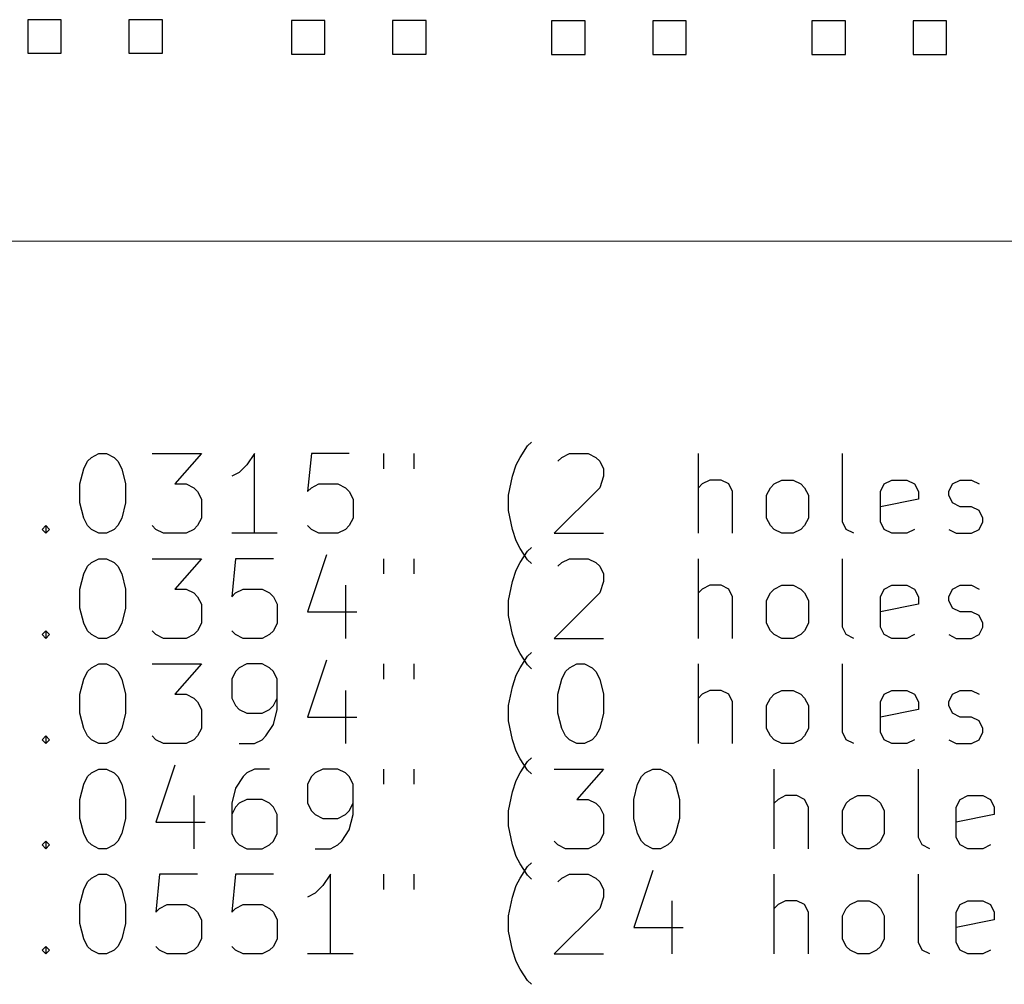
# Model space of a CAD drawing. Extents: x -1 to 95, y -114 to 0.
# Tile 2 of 5: x 23 to 48, y -114 to -89. Entities that reach past the tile are written whole.
import ezdxf

# ---------------------------------------------------------------- set-up
doc = ezdxf.new("R2010")
doc.units = 0
doc.layers.add('BLACK', color=7, linetype='CONTINUOUS')

msp = doc.modelspace()

# ---------------------------------------------------------------- linework, layer by layer
at = {"layer": 'BLACK', "linetype": 'CONTINUOUS'}
for p, q in [((23.8907, -89.2993), (23.0493, -89.2993)), ((23.0493, -89.2993), (23.0493, -90.1407)), ((23.8907, -90.1407), (23.8907, -89.2993)), ((26.4307, -89.2993), (25.5893, -89.2993)), ((25.5893, -89.2993), (25.5893, -90.1407)), ((26.4307, -90.1407), (26.4307, -89.2993)), ((30.5107, -89.3193), (29.6693, -89.3193)), ((29.6693, -89.3193), (29.6693, -90.1607)), ((30.5107, -90.1607), (30.5107, -89.3193)), ((33.0507, -89.3193), (32.2093, -89.3193)), ((32.2093, -89.3193), (32.2093, -90.1607)), ((33.0507, -90.1607), (33.0507, -89.3193)), ((37.0411, -89.3301), (36.1997, -89.3301)), ((36.1997, -89.3301), (36.1997, -90.1715)), ((37.0411, -90.1715), (37.0411, -89.3301)), ((39.5811, -89.3301), (38.7397, -89.3301)), ((38.7397, -89.3301), (38.7397, -90.1715)), ((39.5811, -90.1715), (39.5811, -89.3301)), ((43.575, -89.3301), (42.7336, -89.3301)), ((42.7336, -89.3301), (42.7336, -90.1715)), ((43.575, -90.1715), (43.575, -89.3301)), ((46.115, -89.3301), (45.2736, -89.3301)), ((45.2736, -89.3301), (45.2736, -90.1715)), ((46.115, -90.1715), (46.115, -89.3301)), ((23.0493, -90.1407), (23.8907, -90.1407)), ((25.5893, -90.1407), (26.4307, -90.1407)), ((29.6693, -90.1607), (30.5107, -90.1607)), ((32.2093, -90.1607), (33.0507, -90.1607)), ((36.1997, -90.1715), (37.0411, -90.1715)), ((38.7397, -90.1715), (39.5811, -90.1715)), ((42.7336, -90.1715), (43.575, -90.1715)), ((45.2736, -90.1715), (46.115, -90.1715)), ((0.07, -94.85), (94.73, -94.86)), ((35.4083, -100.285), (35.5988, -99.9993)), ((35.5988, -99.9993), (35.694, -99.904)), ((24.5512, -100.38), (24.6464, -100.285)), ((24.6464, -100.285), (24.8369, -100.19)), ((24.8369, -100.19), (25.0274, -100.19)), ((25.0274, -100.19), (25.2179, -100.285)), ((25.2179, -100.285), (25.3131, -100.38)), ((26.1702, -100.19), (27.4083, -100.19)), ((27.4083, -100.19), (26.7417, -100.952)), ((28.7417, -100.19), (28.5512, -100.475)), ((28.7417, -102.19), (28.7417, -100.19)), ((30.1702, -100.19), (30.075, -101.142)), ((31.1226, -100.19), (30.1702, -100.19)), ((31.9798, -100.19), (31.9798, -100.571)), ((32.7417, -100.19), (32.7417, -100.571)), ((35.3131, -100.475), (35.4083, -100.285)), ((36.3607, -100.38), (36.456, -100.285)), ((36.456, -100.285), (36.6464, -100.19)), ((36.6464, -100.19), (37.1226, -100.19)), ((37.1226, -100.19), (37.3131, -100.285)), ((37.3131, -100.285), (37.4083, -100.38)), ((39.8845, -102.19), (39.8845, -100.19)), ((43.5036, -101.904), (43.5036, -100.19)), ((24.3607, -100.952), (24.456, -100.571)), ((24.456, -100.571), (24.5512, -100.38)), ((25.3131, -100.38), (25.4083, -100.571)), ((25.4083, -100.571), (25.5036, -100.952)), ((28.5512, -100.475), (28.3607, -100.666)), ((35.2179, -100.761), (35.3131, -100.475)), ((37.4083, -100.38), (37.5036, -100.571)), ((37.5036, -100.571), (37.5036, -100.761)), ((28.3607, -100.666), (28.1702, -100.761)), ((35.1226, -101.237), (35.2179, -100.761)), ((37.5036, -100.761), (37.4083, -101.047)), ((24.3607, -101.428), (24.3607, -100.952)), ((25.5036, -100.952), (25.5036, -101.428)), ((26.7417, -100.952), (27.0274, -100.952)), ((27.0274, -100.952), (27.2179, -101.047)), ((27.2179, -101.047), (27.3131, -101.142)), ((30.075, -101.142), (30.1702, -101.047)), ((30.1702, -101.047), (30.3607, -100.952)), ((30.3607, -100.952), (30.8369, -100.952)), ((30.8369, -100.952), (31.0274, -101.047)), ((31.0274, -101.047), (31.1226, -101.142)), ((37.4083, -101.047), (36.2655, -102.19)), ((39.9798, -100.952), (39.8845, -101.047)), ((40.1702, -100.856), (39.9798, -100.952)), ((40.456, -100.856), (40.1702, -100.856)), ((40.6464, -100.952), (40.456, -100.856)), ((40.7417, -101.142), (40.6464, -100.952)), ((41.5988, -101.237), (41.694, -101.047)), ((41.694, -101.047), (41.7893, -100.952)), ((41.7893, -100.952), (41.9798, -100.856)), ((41.9798, -100.856), (42.2655, -100.856)), ((42.2655, -100.856), (42.456, -100.952)), ((42.456, -100.952), (42.5512, -101.047)), ((42.5512, -101.047), (42.6464, -101.237)), ((44.456, -101.142), (44.5512, -100.952)), ((44.5512, -100.952), (44.7417, -100.856)), ((44.7417, -100.856), (45.1226, -100.856)), ((45.1226, -100.856), (45.3131, -100.952)), ((45.3131, -100.952), (45.4083, -101.142)), ((46.1702, -101.142), (46.2655, -100.952)), ((46.2655, -100.952), (46.456, -100.856)), ((46.456, -100.856), (46.7417, -100.856)), ((46.7417, -100.856), (46.9321, -100.952)), ((27.3131, -101.142), (27.4083, -101.333)), ((27.4083, -101.333), (27.4083, -101.809)), ((31.1226, -101.142), (31.2179, -101.333)), ((31.2179, -101.333), (31.2179, -101.809)), ((35.1226, -101.618), (35.1226, -101.237)), ((40.7417, -102.19), (40.7417, -101.142)), ((41.5988, -101.809), (41.5988, -101.237)), ((42.6464, -101.237), (42.6464, -101.809)), ((44.456, -101.904), (44.456, -101.142)), ((45.4083, -101.333), (44.456, -101.523)), ((45.4083, -101.142), (45.4083, -101.333)), ((46.1702, -101.237), (46.1702, -101.142)), ((46.2655, -101.428), (46.1702, -101.237)), ((24.456, -101.809), (24.3607, -101.428)), ((25.5036, -101.428), (25.4083, -101.809)), ((46.456, -101.523), (46.2655, -101.428)), ((46.7417, -101.523), (46.456, -101.523)), ((46.9321, -101.618), (46.7417, -101.523)), ((24.5512, -101.999), (24.456, -101.809)), ((25.4083, -101.809), (25.3131, -101.999)), ((27.4083, -101.809), (27.3131, -101.999)), ((31.2179, -101.809), (31.1226, -101.999)), ((35.2179, -102.095), (35.1226, -101.618)), ((41.694, -101.999), (41.5988, -101.809)), ((42.6464, -101.809), (42.5512, -101.999)), ((47.0274, -101.809), (46.9321, -101.618)), ((47.0274, -101.904), (47.0274, -101.809)), ((23.4083, -102.095), (23.5036, -101.999)), ((23.5036, -101.999), (23.5988, -102.095)), ((23.5036, -101.999), (23.5036, -102.19)), ((24.6464, -102.095), (24.5512, -101.999)), ((25.3131, -101.999), (25.2179, -102.095)), ((26.2655, -102.095), (26.1702, -101.999)), ((27.3131, -101.999), (27.2179, -102.095)), ((30.1702, -102.095), (30.075, -101.999)), ((31.1226, -101.999), (31.0274, -102.095)), ((41.7893, -102.095), (41.694, -101.999)), ((42.5512, -101.999), (42.456, -102.095)), ((43.5988, -102.095), (43.5036, -101.904)), ((44.5512, -102.095), (44.456, -101.904)), ((46.9321, -102.095), (47.0274, -101.904)), ((23.5036, -102.19), (23.4083, -102.095)), ((23.5988, -102.095), (23.5036, -102.19)), ((24.8369, -102.19), (24.6464, -102.095)), ((25.0274, -102.19), (24.8369, -102.19)), ((25.2179, -102.095), (25.0274, -102.19)), ((26.456, -102.19), (26.2655, -102.095)), ((27.0274, -102.19), (26.456, -102.19)), ((27.2179, -102.095), (27.0274, -102.19)), ((29.3131, -102.19), (28.1702, -102.19)), ((30.3607, -102.19), (30.1702, -102.095)), ((30.8369, -102.19), (30.3607, -102.19)), ((31.0274, -102.095), (30.8369, -102.19)), ((35.3131, -102.38), (35.2179, -102.095)), ((36.2655, -102.19), (37.5036, -102.19)), ((41.9798, -102.19), (41.7893, -102.095)), ((42.2655, -102.19), (41.9798, -102.19)), ((42.456, -102.095), (42.2655, -102.19)), ((43.7893, -102.19), (43.5988, -102.095)), ((44.7417, -102.19), (44.5512, -102.095)), ((45.1226, -102.19), (44.7417, -102.19)), ((45.3131, -102.095), (45.1226, -102.19)), ((46.1702, -102.095), (46.3607, -102.19)), ((46.3607, -102.19), (46.7417, -102.19)), ((46.7417, -102.19), (46.9321, -102.095)), ((35.4083, -102.571), (35.3131, -102.38)), ((35.5988, -102.856), (35.4083, -102.571)), ((35.5988, -102.639), (35.694, -102.544)), ((30.5512, -102.735), (30.075, -104.163)), ((35.4083, -102.925), (35.5988, -102.639)), ((24.456, -103.211), (24.5512, -103.02)), ((24.5512, -103.02), (24.6464, -102.925)), ((24.6464, -102.925), (24.8369, -102.83)), ((24.8369, -102.83), (25.0274, -102.83)), ((25.0274, -102.83), (25.2179, -102.925)), ((25.2179, -102.925), (25.3131, -103.02)), ((25.3131, -103.02), (25.4083, -103.211)), ((26.1702, -102.83), (27.4083, -102.83)), ((27.4083, -102.83), (26.7417, -103.592)), ((28.2655, -102.83), (28.1702, -103.782)), ((29.2179, -102.83), (28.2655, -102.83)), ((31.9798, -102.83), (31.9798, -103.211)), ((32.7417, -102.83), (32.7417, -103.211)), ((35.3131, -103.115), (35.4083, -102.925)), ((35.694, -102.952), (35.5988, -102.856)), ((36.3607, -103.02), (36.456, -102.925)), ((36.456, -102.925), (36.6464, -102.83)), ((36.6464, -102.83), (37.1226, -102.83)), ((37.1226, -102.83), (37.3131, -102.925)), ((37.3131, -102.925), (37.4083, -103.02)), ((37.4083, -103.02), (37.5036, -103.211)), ((39.8845, -104.83), (39.8845, -102.83)), ((43.5036, -104.544), (43.5036, -102.83)), ((24.3607, -103.592), (24.456, -103.211)), ((25.4083, -103.211), (25.5036, -103.592)), ((35.2179, -103.401), (35.3131, -103.115)), ((37.5036, -103.211), (37.5036, -103.401)), ((31.0274, -103.496), (31.0274, -104.83)), ((35.1226, -103.877), (35.2179, -103.401)), ((37.5036, -103.401), (37.4083, -103.687)), ((40.1702, -103.496), (39.9798, -103.592)), ((40.456, -103.496), (40.1702, -103.496)), ((40.6464, -103.592), (40.456, -103.496)), ((41.7893, -103.592), (41.9798, -103.496)), ((41.9798, -103.496), (42.2655, -103.496)), ((42.2655, -103.496), (42.456, -103.592)), ((44.5512, -103.592), (44.7417, -103.496)), ((44.7417, -103.496), (45.1226, -103.496)), ((45.1226, -103.496), (45.3131, -103.592)), ((46.2655, -103.592), (46.456, -103.496)), ((46.456, -103.496), (46.7417, -103.496)), ((46.7417, -103.496), (46.9321, -103.592)), ((24.3607, -104.068), (24.3607, -103.592)), ((25.5036, -103.592), (25.5036, -104.068)), ((26.7417, -103.592), (27.0274, -103.592)), ((27.0274, -103.592), (27.2179, -103.687)), ((27.2179, -103.687), (27.3131, -103.782)), ((27.3131, -103.782), (27.4083, -103.973)), ((28.1702, -103.782), (28.2655, -103.687)), ((28.2655, -103.687), (28.456, -103.592)), ((28.456, -103.592), (28.9321, -103.592)), ((28.9321, -103.592), (29.1226, -103.687)), ((29.1226, -103.687), (29.2179, -103.782)), ((29.2179, -103.782), (29.3131, -103.973)), ((37.4083, -103.687), (36.2655, -104.83)), ((39.9798, -103.592), (39.8845, -103.687)), ((40.7417, -103.782), (40.6464, -103.592)), ((40.7417, -104.83), (40.7417, -103.782)), ((41.5988, -103.877), (41.694, -103.687)), ((41.694, -103.687), (41.7893, -103.592)), ((42.456, -103.592), (42.5512, -103.687)), ((42.5512, -103.687), (42.6464, -103.877)), ((44.456, -103.782), (44.5512, -103.592)), ((44.456, -104.544), (44.456, -103.782)), ((45.3131, -103.592), (45.4083, -103.782)), ((45.4083, -103.782), (45.4083, -103.973)), ((46.1702, -103.782), (46.2655, -103.592)), ((46.1702, -103.877), (46.1702, -103.782)), ((27.4083, -103.973), (27.4083, -104.449)), ((29.3131, -103.973), (29.3131, -104.449)), ((35.1226, -104.258), (35.1226, -103.877)), ((41.5988, -104.449), (41.5988, -103.877)), ((42.6464, -103.877), (42.6464, -104.449)), ((45.4083, -103.973), (44.456, -104.163)), ((46.2655, -104.068), (46.1702, -103.877)), ((24.456, -104.449), (24.3607, -104.068)), ((25.5036, -104.068), (25.4083, -104.449)), ((30.075, -104.163), (31.3131, -104.163)), ((35.2179, -104.735), (35.1226, -104.258)), ((46.456, -104.163), (46.2655, -104.068)), ((46.7417, -104.163), (46.456, -104.163)), ((46.9321, -104.258), (46.7417, -104.163)), ((47.0274, -104.449), (46.9321, -104.258)), ((24.5512, -104.639), (24.456, -104.449)), ((25.4083, -104.449), (25.3131, -104.639)), ((27.4083, -104.449), (27.3131, -104.639)), ((29.3131, -104.449), (29.2179, -104.639)), ((41.694, -104.639), (41.5988, -104.449)), ((42.6464, -104.449), (42.5512, -104.639)), ((43.5988, -104.735), (43.5036, -104.544)), ((44.5512, -104.735), (44.456, -104.544)), ((46.9321, -104.735), (47.0274, -104.544)), ((47.0274, -104.544), (47.0274, -104.449)), ((23.4083, -104.735), (23.5036, -104.639)), ((23.5036, -104.83), (23.4083, -104.735)), ((23.5036, -104.639), (23.5988, -104.735)), ((23.5036, -104.639), (23.5036, -104.83)), ((23.5988, -104.735), (23.5036, -104.83)), ((24.6464, -104.735), (24.5512, -104.639)), ((24.8369, -104.83), (24.6464, -104.735)), ((25.2179, -104.735), (25.0274, -104.83)), ((25.3131, -104.639), (25.2179, -104.735)), ((26.2655, -104.735), (26.1702, -104.639)), ((26.456, -104.83), (26.2655, -104.735)), ((27.2179, -104.735), (27.0274, -104.83)), ((27.3131, -104.639), (27.2179, -104.735)), ((28.2655, -104.735), (28.1702, -104.639)), ((28.456, -104.83), (28.2655, -104.735)), ((29.1226, -104.735), (28.9321, -104.83)), ((29.2179, -104.639), (29.1226, -104.735)), ((35.3131, -105.02), (35.2179, -104.735)), ((41.7893, -104.735), (41.694, -104.639)), ((41.9798, -104.83), (41.7893, -104.735)), ((42.456, -104.735), (42.2655, -104.83)), ((42.5512, -104.639), (42.456, -104.735)), ((43.7893, -104.83), (43.5988, -104.735)), ((44.7417, -104.83), (44.5512, -104.735)), ((45.3131, -104.735), (45.1226, -104.83)), ((46.1702, -104.735), (46.3607, -104.83)), ((46.7417, -104.83), (46.9321, -104.735)), ((25.0274, -104.83), (24.8369, -104.83)), ((27.0274, -104.83), (26.456, -104.83)), ((28.9321, -104.83), (28.456, -104.83)), ((35.4083, -105.211), (35.3131, -105.02)), ((36.2655, -104.83), (37.5036, -104.83)), ((42.2655, -104.83), (41.9798, -104.83)), ((45.1226, -104.83), (44.7417, -104.83)), ((46.3607, -104.83), (46.7417, -104.83)), ((35.5988, -105.496), (35.4083, -105.211)), ((35.4083, -105.565), (35.5988, -105.279)), ((35.5988, -105.279), (35.694, -105.184)), ((24.6464, -105.565), (24.8369, -105.47)), ((24.8369, -105.47), (25.0274, -105.47)), ((25.0274, -105.47), (25.2179, -105.565)), ((26.1702, -105.47), (27.4083, -105.47)), ((27.4083, -105.47), (26.7417, -106.232)), ((28.5512, -105.47), (28.3607, -105.565)), ((28.9321, -105.47), (28.5512, -105.47)), ((29.1226, -105.565), (28.9321, -105.47)), ((30.5512, -105.375), (30.075, -106.803)), ((31.9798, -105.47), (31.9798, -105.851)), ((32.7417, -105.47), (32.7417, -105.851)), ((35.694, -105.592), (35.5988, -105.496)), ((36.6464, -105.565), (36.8369, -105.47)), ((36.8369, -105.47), (37.0274, -105.47)), ((37.0274, -105.47), (37.2179, -105.565)), ((39.8845, -107.47), (39.8845, -105.47)), ((43.5036, -107.184), (43.5036, -105.47)), ((24.456, -105.851), (24.5512, -105.66)), ((24.5512, -105.66), (24.6464, -105.565)), ((25.2179, -105.565), (25.3131, -105.66)), ((25.3131, -105.66), (25.4083, -105.851)), ((28.2655, -105.66), (28.1702, -105.851)), ((28.3607, -105.565), (28.2655, -105.66)), ((29.2179, -105.66), (29.1226, -105.565)), ((29.3131, -105.851), (29.2179, -105.66)), ((35.2179, -106.041), (35.3131, -105.755)), ((35.3131, -105.755), (35.4083, -105.565)), ((36.456, -105.851), (36.5512, -105.66)), ((36.5512, -105.66), (36.6464, -105.565)), ((37.2179, -105.565), (37.3131, -105.66)), ((37.3131, -105.66), (37.4083, -105.851)), ((24.3607, -106.232), (24.456, -105.851)), ((25.4083, -105.851), (25.5036, -106.232)), ((28.1702, -105.851), (28.1702, -106.327)), ((29.3131, -106.613), (29.3131, -105.851)), ((36.3607, -106.232), (36.456, -105.851)), ((37.4083, -105.851), (37.5036, -106.232)), ((24.3607, -106.708), (24.3607, -106.232)), ((25.5036, -106.232), (25.5036, -106.708)), ((26.7417, -106.232), (27.0274, -106.232)), ((27.0274, -106.232), (27.2179, -106.327)), ((31.0274, -106.136), (31.0274, -107.47)), ((35.1226, -106.517), (35.2179, -106.041)), ((36.3607, -106.708), (36.3607, -106.232)), ((37.5036, -106.232), (37.5036, -106.708)), ((39.9798, -106.232), (39.8845, -106.327)), ((40.1702, -106.136), (39.9798, -106.232)), ((40.456, -106.136), (40.1702, -106.136)), ((40.6464, -106.232), (40.456, -106.136)), ((40.7417, -106.422), (40.6464, -106.232)), ((41.694, -106.327), (41.7893, -106.232)), ((41.7893, -106.232), (41.9798, -106.136)), ((41.9798, -106.136), (42.2655, -106.136)), ((42.2655, -106.136), (42.456, -106.232)), ((42.456, -106.232), (42.5512, -106.327)), ((44.456, -106.422), (44.5512, -106.232)), ((44.5512, -106.232), (44.7417, -106.136)), ((44.7417, -106.136), (45.1226, -106.136)), ((45.1226, -106.136), (45.3131, -106.232)), ((45.3131, -106.232), (45.4083, -106.422)), ((46.1702, -106.422), (46.2655, -106.232)), ((46.2655, -106.232), (46.456, -106.136)), ((46.456, -106.136), (46.7417, -106.136)), ((46.7417, -106.136), (46.9321, -106.232)), ((27.2179, -106.327), (27.3131, -106.422)), ((27.3131, -106.422), (27.4083, -106.613)), ((28.1702, -106.327), (28.2655, -106.517)), ((28.2655, -106.517), (28.3607, -106.613)), ((29.1226, -106.613), (29.2179, -106.517)), ((29.2179, -106.517), (29.3131, -106.327)), ((35.1226, -106.898), (35.1226, -106.517)), ((40.7417, -107.47), (40.7417, -106.422)), ((41.5988, -106.517), (41.694, -106.327)), ((41.5988, -107.089), (41.5988, -106.517)), ((42.5512, -106.327), (42.6464, -106.517)), ((42.6464, -106.517), (42.6464, -107.089)), ((44.456, -107.184), (44.456, -106.422)), ((45.4083, -106.422), (45.4083, -106.613)), ((46.1702, -106.517), (46.1702, -106.422)), ((46.2655, -106.708), (46.1702, -106.517)), ((24.456, -107.089), (24.3607, -106.708)), ((25.5036, -106.708), (25.4083, -107.089)), ((27.4083, -106.613), (27.4083, -107.089)), ((28.3607, -106.613), (28.5512, -106.708)), ((28.5512, -106.708), (28.9321, -106.708)), ((28.9321, -106.708), (29.1226, -106.613)), ((29.2179, -106.994), (29.3131, -106.613)), ((36.456, -107.089), (36.3607, -106.708)), ((37.5036, -106.708), (37.4083, -107.089)), ((45.4083, -106.613), (44.456, -106.803)), ((46.456, -106.803), (46.2655, -106.708)), ((29.0274, -107.279), (29.2179, -106.994)), ((30.075, -106.803), (31.3131, -106.803)), ((35.2179, -107.375), (35.1226, -106.898)), ((46.7417, -106.803), (46.456, -106.803)), ((46.9321, -106.898), (46.7417, -106.803)), ((47.0274, -107.089), (46.9321, -106.898)), ((24.5512, -107.279), (24.456, -107.089)), ((25.4083, -107.089), (25.3131, -107.279)), ((27.4083, -107.089), (27.3131, -107.279)), ((36.5512, -107.279), (36.456, -107.089)), ((37.4083, -107.089), (37.3131, -107.279)), ((41.694, -107.279), (41.5988, -107.089)), ((42.6464, -107.089), (42.5512, -107.279)), ((43.5988, -107.375), (43.5036, -107.184)), ((44.5512, -107.375), (44.456, -107.184)), ((46.9321, -107.375), (47.0274, -107.184)), ((47.0274, -107.184), (47.0274, -107.089)), ((23.4083, -107.375), (23.5036, -107.279)), ((23.5036, -107.47), (23.4083, -107.375)), ((23.5036, -107.279), (23.5988, -107.375)), ((23.5036, -107.279), (23.5036, -107.47)), ((23.5988, -107.375), (23.5036, -107.47)), ((24.6464, -107.375), (24.5512, -107.279)), ((24.8369, -107.47), (24.6464, -107.375)), ((25.0274, -107.47), (24.8369, -107.47)), ((25.2179, -107.375), (25.0274, -107.47)), ((25.3131, -107.279), (25.2179, -107.375)), ((26.2655, -107.375), (26.1702, -107.279)), ((26.456, -107.47), (26.2655, -107.375)), ((27.0274, -107.47), (26.456, -107.47)), ((27.2179, -107.375), (27.0274, -107.47)), ((27.3131, -107.279), (27.2179, -107.375)), ((28.3607, -107.47), (28.7417, -107.47)), ((28.7417, -107.47), (28.9321, -107.375)), ((28.9321, -107.375), (29.0274, -107.279)), ((35.3131, -107.66), (35.2179, -107.375)), ((36.6464, -107.375), (36.5512, -107.279)), ((36.8369, -107.47), (36.6464, -107.375)), ((37.0274, -107.47), (36.8369, -107.47)), ((37.2179, -107.375), (37.0274, -107.47)), ((37.3131, -107.279), (37.2179, -107.375)), ((41.7893, -107.375), (41.694, -107.279)), ((41.9798, -107.47), (41.7893, -107.375)), ((42.2655, -107.47), (41.9798, -107.47)), ((42.456, -107.375), (42.2655, -107.47)), ((42.5512, -107.279), (42.456, -107.375)), ((43.7893, -107.47), (43.5988, -107.375)), ((44.7417, -107.47), (44.5512, -107.375)), ((45.1226, -107.47), (44.7417, -107.47)), ((45.3131, -107.375), (45.1226, -107.47)), ((46.1702, -107.375), (46.3607, -107.47)), ((46.3607, -107.47), (46.7417, -107.47)), ((46.7417, -107.47), (46.9321, -107.375)), ((35.4083, -107.851), (35.3131, -107.66)), ((26.7417, -108.015), (26.2655, -109.443)), ((35.5988, -108.136), (35.4083, -107.851)), ((35.4083, -108.205), (35.5988, -107.919)), ((35.5988, -107.919), (35.694, -107.824)), ((24.5512, -108.3), (24.6464, -108.205)), ((24.6464, -108.205), (24.8369, -108.11)), ((24.8369, -108.11), (25.0274, -108.11)), ((25.0274, -108.11), (25.2179, -108.205)), ((25.2179, -108.205), (25.3131, -108.3)), ((28.5512, -108.205), (28.456, -108.3)), ((28.7417, -108.11), (28.5512, -108.205)), ((29.1226, -108.11), (28.7417, -108.11)), ((30.2655, -108.205), (30.1702, -108.3)), ((30.456, -108.11), (30.2655, -108.205)), ((30.8369, -108.11), (30.456, -108.11)), ((31.0274, -108.205), (30.8369, -108.11)), ((31.1226, -108.3), (31.0274, -108.205)), ((31.9798, -108.11), (31.9798, -108.491)), ((32.7417, -108.11), (32.7417, -108.491)), ((35.3131, -108.395), (35.4083, -108.205)), ((35.694, -108.232), (35.5988, -108.136)), ((36.2655, -108.11), (37.5036, -108.11)), ((37.5036, -108.11), (36.8369, -108.872)), ((38.456, -108.3), (38.5512, -108.205)), ((38.5512, -108.205), (38.7417, -108.11)), ((38.7417, -108.11), (38.9321, -108.11)), ((38.9321, -108.11), (39.1226, -108.205)), ((39.1226, -108.205), (39.2179, -108.3)), ((41.7893, -110.11), (41.7893, -108.11)), ((45.4083, -109.824), (45.4083, -108.11)), ((24.3607, -108.872), (24.456, -108.491)), ((24.456, -108.491), (24.5512, -108.3)), ((25.3131, -108.3), (25.4083, -108.491)), ((25.4083, -108.491), (25.5036, -108.872)), ((28.456, -108.3), (28.2655, -108.586)), ((30.1702, -108.3), (30.075, -108.491)), ((30.075, -108.491), (30.075, -108.967)), ((31.2179, -108.491), (31.1226, -108.3)), ((31.2179, -109.253), (31.2179, -108.491)), ((35.2179, -108.681), (35.3131, -108.395)), ((38.2655, -108.872), (38.3607, -108.491)), ((38.3607, -108.491), (38.456, -108.3)), ((39.2179, -108.3), (39.3131, -108.491)), ((39.3131, -108.491), (39.4083, -108.872)), ((28.2655, -108.586), (28.1702, -108.967)), ((35.1226, -109.157), (35.2179, -108.681)), ((24.3607, -109.348), (24.3607, -108.872)), ((25.5036, -108.872), (25.5036, -109.348)), ((27.2179, -108.776), (27.2179, -110.11)), ((28.1702, -108.967), (28.1702, -109.729)), ((28.3607, -108.967), (28.2655, -109.062)), ((28.5512, -108.872), (28.3607, -108.967)), ((28.9321, -108.872), (28.5512, -108.872)), ((29.1226, -108.967), (28.9321, -108.872)), ((29.2179, -109.062), (29.1226, -108.967)), ((30.075, -108.967), (30.1702, -109.157)), ((31.1226, -109.157), (31.2179, -108.967)), ((36.8369, -108.872), (37.1226, -108.872)), ((37.1226, -108.872), (37.3131, -108.967)), ((37.3131, -108.967), (37.4083, -109.062)), ((38.2655, -109.348), (38.2655, -108.872)), ((39.4083, -108.872), (39.4083, -109.348)), ((41.8845, -108.872), (41.7893, -108.967)), ((42.075, -108.776), (41.8845, -108.872)), ((42.3607, -108.776), (42.075, -108.776)), ((42.5512, -108.872), (42.3607, -108.776)), ((42.6464, -109.062), (42.5512, -108.872)), ((43.5036, -109.157), (43.5988, -108.967)), ((43.5988, -108.967), (43.694, -108.872)), ((43.694, -108.872), (43.8845, -108.776)), ((43.8845, -108.776), (44.1702, -108.776)), ((44.1702, -108.776), (44.3607, -108.872)), ((44.3607, -108.872), (44.456, -108.967)), ((44.456, -108.967), (44.5512, -109.157)), ((46.3607, -109.062), (46.456, -108.872)), ((46.456, -108.872), (46.6464, -108.776)), ((46.6464, -108.776), (47.0274, -108.776)), ((47.0274, -108.776), (47.2179, -108.872)), ((47.2179, -108.872), (47.3131, -109.062)), ((28.2655, -109.062), (28.1702, -109.253)), ((29.3131, -109.253), (29.2179, -109.062)), ((30.1702, -109.157), (30.2655, -109.253)), ((31.0274, -109.253), (31.1226, -109.157)), ((35.1226, -109.538), (35.1226, -109.157)), ((37.4083, -109.062), (37.5036, -109.253)), ((42.6464, -110.11), (42.6464, -109.062)), ((43.5036, -109.729), (43.5036, -109.157)), ((44.5512, -109.157), (44.5512, -109.729)), ((46.3607, -109.824), (46.3607, -109.062)), ((47.3131, -109.062), (47.3131, -109.253)), ((24.456, -109.729), (24.3607, -109.348)), ((25.5036, -109.348), (25.4083, -109.729)), ((26.2655, -109.443), (27.5036, -109.443)), ((29.3131, -109.729), (29.3131, -109.253)), ((30.2655, -109.253), (30.456, -109.348)), ((30.456, -109.348), (30.8369, -109.348)), ((30.8369, -109.348), (31.0274, -109.253)), ((31.1226, -109.634), (31.2179, -109.253)), ((37.5036, -109.253), (37.5036, -109.729)), ((38.3607, -109.729), (38.2655, -109.348)), ((39.4083, -109.348), (39.3131, -109.729)), ((47.3131, -109.253), (46.3607, -109.443)), ((24.5512, -109.919), (24.456, -109.729)), ((25.4083, -109.729), (25.3131, -109.919)), ((28.1702, -109.729), (28.2655, -109.919)), ((29.2179, -109.919), (29.3131, -109.729)), ((30.9321, -109.919), (31.1226, -109.634)), ((35.2179, -110.015), (35.1226, -109.538)), ((37.5036, -109.729), (37.4083, -109.919)), ((38.456, -109.919), (38.3607, -109.729)), ((39.3131, -109.729), (39.2179, -109.919)), ((43.5988, -109.919), (43.5036, -109.729)), ((44.5512, -109.729), (44.456, -109.919)), ((23.4083, -110.015), (23.5036, -109.919)), ((23.5036, -109.919), (23.5988, -110.015)), ((23.5036, -109.919), (23.5036, -110.11)), ((24.6464, -110.015), (24.5512, -109.919)), ((25.3131, -109.919), (25.2179, -110.015)), ((28.2655, -109.919), (28.3607, -110.015)), ((29.1226, -110.015), (29.2179, -109.919)), ((30.8369, -110.015), (30.9321, -109.919)), ((36.3607, -110.015), (36.2655, -109.919)), ((37.4083, -109.919), (37.3131, -110.015)), ((38.5512, -110.015), (38.456, -109.919)), ((39.2179, -109.919), (39.1226, -110.015)), ((43.694, -110.015), (43.5988, -109.919)), ((44.456, -109.919), (44.3607, -110.015)), ((45.5036, -110.015), (45.4083, -109.824)), ((46.456, -110.015), (46.3607, -109.824)), ((23.5036, -110.11), (23.4083, -110.015)), ((23.5988, -110.015), (23.5036, -110.11)), ((24.8369, -110.11), (24.6464, -110.015)), ((25.0274, -110.11), (24.8369, -110.11)), ((25.2179, -110.015), (25.0274, -110.11)), ((28.3607, -110.015), (28.5512, -110.11)), ((28.5512, -110.11), (28.9321, -110.11)), ((28.9321, -110.11), (29.1226, -110.015)), ((30.2655, -110.11), (30.6464, -110.11)), ((30.6464, -110.11), (30.8369, -110.015)), ((35.3131, -110.3), (35.2179, -110.015)), ((36.5512, -110.11), (36.3607, -110.015)), ((37.1226, -110.11), (36.5512, -110.11)), ((37.3131, -110.015), (37.1226, -110.11)), ((38.7417, -110.11), (38.5512, -110.015)), ((38.9321, -110.11), (38.7417, -110.11)), ((39.1226, -110.015), (38.9321, -110.11)), ((43.8845, -110.11), (43.694, -110.015)), ((44.1702, -110.11), (43.8845, -110.11)), ((44.3607, -110.015), (44.1702, -110.11)), ((45.694, -110.11), (45.5036, -110.015)), ((46.6464, -110.11), (46.456, -110.015)), ((47.0274, -110.11), (46.6464, -110.11)), ((47.2179, -110.015), (47.0274, -110.11)), ((35.4083, -110.491), (35.3131, -110.3)), ((35.5988, -110.559), (35.694, -110.464)), ((35.5988, -110.776), (35.4083, -110.491)), ((35.4083, -110.845), (35.5988, -110.559)), ((38.7417, -110.655), (38.2655, -112.083)), ((24.456, -111.131), (24.5512, -110.94)), ((24.5512, -110.94), (24.6464, -110.845)), ((24.6464, -110.845), (24.8369, -110.75)), ((24.8369, -110.75), (25.0274, -110.75)), ((25.0274, -110.75), (25.2179, -110.845)), ((25.2179, -110.845), (25.3131, -110.94)), ((25.3131, -110.94), (25.4083, -111.131)), ((26.3607, -110.75), (26.2655, -111.702)), ((27.3131, -110.75), (26.3607, -110.75)), ((28.2655, -110.75), (28.1702, -111.702)), ((29.2179, -110.75), (28.2655, -110.75)), ((30.6464, -110.75), (30.456, -111.035)), ((30.6464, -112.75), (30.6464, -110.75)), ((31.9798, -110.75), (31.9798, -111.131)), ((32.7417, -110.75), (32.7417, -111.131)), ((35.3131, -111.035), (35.4083, -110.845)), ((35.694, -110.872), (35.5988, -110.776)), ((36.3607, -110.94), (36.456, -110.845)), ((36.456, -110.845), (36.6464, -110.75)), ((36.6464, -110.75), (37.1226, -110.75)), ((37.1226, -110.75), (37.3131, -110.845)), ((37.3131, -110.845), (37.4083, -110.94)), ((37.4083, -110.94), (37.5036, -111.131)), ((41.7893, -112.75), (41.7893, -110.75)), ((45.4083, -112.464), (45.4083, -110.75)), ((24.3607, -111.512), (24.456, -111.131)), ((25.4083, -111.131), (25.5036, -111.512)), ((30.2655, -111.226), (30.075, -111.321)), ((30.456, -111.035), (30.2655, -111.226)), ((35.2179, -111.321), (35.3131, -111.035)), ((37.5036, -111.131), (37.5036, -111.321)), ((35.1226, -111.797), (35.2179, -111.321)), ((37.5036, -111.321), (37.4083, -111.607)), ((39.2179, -111.416), (39.2179, -112.75)), ((42.075, -111.416), (41.8845, -111.512)), ((42.3607, -111.416), (42.075, -111.416)), ((42.5512, -111.512), (42.3607, -111.416)), ((43.694, -111.512), (43.8845, -111.416)), ((43.8845, -111.416), (44.1702, -111.416)), ((44.1702, -111.416), (44.3607, -111.512)), ((46.456, -111.512), (46.6464, -111.416)), ((46.6464, -111.416), (47.0274, -111.416)), ((47.0274, -111.416), (47.2179, -111.512)), ((24.3607, -111.988), (24.3607, -111.512)), ((25.5036, -111.512), (25.5036, -111.988)), ((26.2655, -111.702), (26.3607, -111.607)), ((26.3607, -111.607), (26.5512, -111.512)), ((26.5512, -111.512), (27.0274, -111.512)), ((27.0274, -111.512), (27.2179, -111.607)), ((27.2179, -111.607), (27.3131, -111.702)), ((27.3131, -111.702), (27.4083, -111.893)), ((28.1702, -111.702), (28.2655, -111.607)), ((28.2655, -111.607), (28.456, -111.512)), ((28.456, -111.512), (28.9321, -111.512)), ((28.9321, -111.512), (29.1226, -111.607)), ((29.1226, -111.607), (29.2179, -111.702)), ((29.2179, -111.702), (29.3131, -111.893)), ((37.4083, -111.607), (36.2655, -112.75)), ((41.8845, -111.512), (41.7893, -111.607)), ((42.6464, -111.702), (42.5512, -111.512)), ((42.6464, -112.75), (42.6464, -111.702)), ((43.5036, -111.797), (43.5988, -111.607)), ((43.5988, -111.607), (43.694, -111.512)), ((44.3607, -111.512), (44.456, -111.607)), ((44.456, -111.607), (44.5512, -111.797)), ((46.3607, -111.702), (46.456, -111.512)), ((46.3607, -112.464), (46.3607, -111.702)), ((47.2179, -111.512), (47.3131, -111.702)), ((47.3131, -111.702), (47.3131, -111.893)), ((27.4083, -111.893), (27.4083, -112.369)), ((29.3131, -111.893), (29.3131, -112.369)), ((35.1226, -112.178), (35.1226, -111.797)), ((43.5036, -112.369), (43.5036, -111.797)), ((44.5512, -111.797), (44.5512, -112.369)), ((47.3131, -111.893), (46.3607, -112.083)), ((24.456, -112.369), (24.3607, -111.988)), ((25.5036, -111.988), (25.4083, -112.369)), ((35.2179, -112.655), (35.1226, -112.178)), ((38.2655, -112.083), (39.5036, -112.083)), ((24.5512, -112.559), (24.456, -112.369)), ((25.4083, -112.369), (25.3131, -112.559)), ((27.4083, -112.369), (27.3131, -112.559)), ((29.3131, -112.369), (29.2179, -112.559)), ((43.5988, -112.559), (43.5036, -112.369)), ((44.5512, -112.369), (44.456, -112.559)), ((45.5036, -112.655), (45.4083, -112.464)), ((46.456, -112.655), (46.3607, -112.464)), ((23.4083, -112.655), (23.5036, -112.559)), ((23.5036, -112.75), (23.4083, -112.655)), ((23.5036, -112.559), (23.5988, -112.655)), ((23.5036, -112.559), (23.5036, -112.75)), ((23.5988, -112.655), (23.5036, -112.75)), ((24.6464, -112.655), (24.5512, -112.559)), ((24.8369, -112.75), (24.6464, -112.655)), ((25.2179, -112.655), (25.0274, -112.75)), ((25.3131, -112.559), (25.2179, -112.655)), ((26.3607, -112.655), (26.2655, -112.559)), ((26.5512, -112.75), (26.3607, -112.655)), ((27.2179, -112.655), (27.0274, -112.75)), ((27.3131, -112.559), (27.2179, -112.655)), ((28.2655, -112.655), (28.1702, -112.559)), ((28.456, -112.75), (28.2655, -112.655)), ((29.1226, -112.655), (28.9321, -112.75)), ((29.2179, -112.559), (29.1226, -112.655)), ((35.3131, -112.94), (35.2179, -112.655)), ((43.694, -112.655), (43.5988, -112.559)), ((43.8845, -112.75), (43.694, -112.655)), ((44.3607, -112.655), (44.1702, -112.75)), ((44.456, -112.559), (44.3607, -112.655)), ((45.694, -112.75), (45.5036, -112.655)), ((46.6464, -112.75), (46.456, -112.655)), ((47.2179, -112.655), (47.0274, -112.75)), ((25.0274, -112.75), (24.8369, -112.75)), ((27.0274, -112.75), (26.5512, -112.75)), ((28.9321, -112.75), (28.456, -112.75)), ((31.2179, -112.75), (30.075, -112.75)), ((35.4083, -113.131), (35.3131, -112.94)), ((36.2655, -112.75), (37.5036, -112.75)), ((44.1702, -112.75), (43.8845, -112.75)), ((47.0274, -112.75), (46.6464, -112.75)), ((35.5988, -113.416), (35.4083, -113.131)), ((35.694, -113.512), (35.5988, -113.416))]:
    msp.add_line(p, q, dxfattribs=at)

doc.saveas('drawing.dxf')
